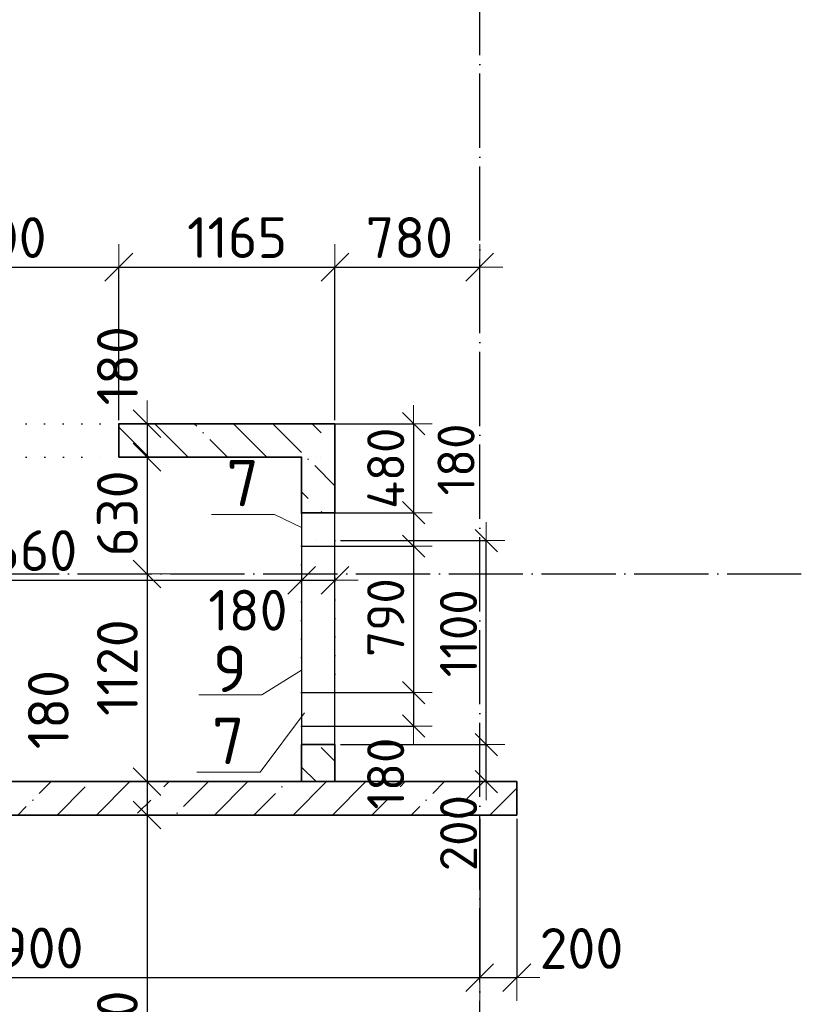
# Model space of a CAD drawing. Header units: millimetres. Extents: x -3495 to 112233, y -3287 to 47686.
# Tile 22 of 43: x 11420 to 15650, y 33299 to 38609. Entities that reach past the tile are written whole.
import ezdxf

# ---------------------------------------------------------------- set-up
doc = ezdxf.new("R2010")
doc.units = ezdxf.units.MM
doc.header["$PDMODE"] = 65
for name, pattern in [('______11', [500, 400, -50, 0, -50]), ('______5', [1100, 800, -100, 100, -100]), ('______9', [100, 0, -100])]:
    doc.linetypes.add(name, pattern=pattern)
for name, color, linetype, lineweight in [('Standard', 7, 'Continuous', 25), ('Макрос окна_ общее', 7, 'Continuous', 13), ('Ограждение_ 2D надпись', 7, 'Continuous', 13), ('Размерная линия_ общее', 7, 'Continuous', 13), ('Размерная линия_ общее_1', 7, 'Continuous', 13), ('Стена_ общее', 7, 'Continuous', 35)]:
    doc.layers.add(name, color=color, linetype=linetype, lineweight=lineweight)
doc.layers.add('Осевая линия_ общее', color=7, linetype='______5', lineweight=13, true_color=0xa0a0a0)
doc.styles.add('ISOCPEUR', font='isocpeur.ttf')
doc.dimstyles.new('DIMSTYLE_12', dxfattribs={"dimtxt": 220, "dimasz": 250, "dimexe": 0, "dimexo": 0, "dimgap": 110, "dimtad": 0, "dimdec": 0, "dimrnd": 5, "dimzin": 12, "dimdsep": 46, "dimtxsty": 'ISOCPEUR', "dimblk1": 'ALL_ML_STRICH', "dimblk2": 'ALL_ML_STRICH', "dimsah": 1, "dimcen": 0, "dimclrd": 7, "dimclre": 256, "dimclrt": 7, "dimadec": 0, "dimazin": 0, "dimtfac": 1, "dimtdec": 0, "dimtix": 1, "dimtmove": 2, "dimatfit": 3, "dimfxl": 0, "dimtvp": 1.2, "dimtzin": 0, "dimlwd": 0, "dimlwe": -3, "dimarcsym": 0})
doc.dimstyles.new('DIMSTYLE_3', dxfattribs={"dimtxt": 220, "dimasz": 250, "dimexe": 0, "dimexo": 0, "dimgap": 110, "dimtad": 2, "dimdec": 0, "dimrnd": 5, "dimzin": 12, "dimdsep": 46, "dimtxsty": 'ISOCPEUR', "dimblk1": 'ALL_ML_STRICH', "dimblk2": 'ALL_ML_STRICH', "dimsah": 1, "dimcen": 0, "dimclrd": 7, "dimclre": 256, "dimclrt": 7, "dimadec": 0, "dimazin": 0, "dimtfac": 1, "dimtdec": 0, "dimtix": 1, "dimtmove": 2, "dimatfit": 3, "dimfxl": 0, "dimtzin": 0, "dimlwd": 0, "dimlwe": -3, "dimarcsym": 0})
doc.dimstyles.new('DIMSTYLE_5', dxfattribs={"dimtxt": 200, "dimasz": 200, "dimexe": 0, "dimexo": 0, "dimgap": 100, "dimtad": 2, "dimdec": 0, "dimrnd": 5, "dimzin": 12, "dimdsep": 46, "dimtxsty": 'ISOCPEUR', "dimblk1": 'ALL_ML_STRICH', "dimblk2": 'ALL_ML_STRICH', "dimsah": 1, "dimcen": 0, "dimclrd": 7, "dimclre": 256, "dimclrt": 7, "dimadec": 0, "dimazin": 0, "dimtfac": 1, "dimtdec": 0, "dimtix": 1, "dimtmove": 2, "dimatfit": 3, "dimfxl": 0, "dimtvp": 1.2, "dimtzin": 0, "dimlwd": 0, "dimlwe": -3, "dimarcsym": 0})
doc.dimstyles.new('DIMSTYLE_7', dxfattribs={"dimtxt": 220, "dimasz": 250, "dimexe": 0, "dimexo": 0, "dimgap": 110, "dimtad": 2, "dimdec": 0, "dimrnd": 5, "dimzin": 12, "dimdsep": 46, "dimtxsty": 'ISOCPEUR', "dimblk1": 'ALL_ML_STRICH', "dimblk2": 'ALL_ML_STRICH', "dimsah": 1, "dimcen": 0, "dimclrd": 7, "dimclre": 256, "dimclrt": 7, "dimadec": 0, "dimazin": 0, "dimtfac": 1, "dimtdec": 0, "dimtix": 1, "dimtmove": 2, "dimatfit": 3, "dimfxl": 0, "dimtvp": 1.2, "dimtzin": 0, "dimlwd": 0, "dimlwe": -3, "dimarcsym": 0})
doc.dimstyles.new('DIMSTYLE_8', dxfattribs={"dimtxt": 220, "dimasz": 250, "dimexe": 0, "dimexo": 0, "dimgap": 110, "dimtad": 2, "dimdec": 0, "dimrnd": 5, "dimzin": 12, "dimdsep": 46, "dimtxsty": 'ISOCPEUR', "dimblk1": 'ALL_ML_STRICH', "dimblk2": 'ALL_ML_STRICH', "dimsah": 1, "dimcen": 0, "dimclrd": 7, "dimclre": 256, "dimclrt": 7, "dimadec": 0, "dimazin": 0, "dimtfac": 1, "dimtdec": 0, "dimtix": 1, "dimtmove": 2, "dimatfit": 3, "dimfxl": 0, "dimtvp": 1.2, "dimtzin": 0, "dimlwd": 0, "dimlwe": -3, "dimarcsym": 0})
doc.dimstyles.new('DIMSTYLE_9', dxfattribs={"dimtxt": 200, "dimasz": 200, "dimexe": 0, "dimexo": 0, "dimgap": 100, "dimtad": 2, "dimdec": 0, "dimrnd": 5, "dimzin": 12, "dimdsep": 46, "dimtxsty": 'ISOCPEUR', "dimblk1": 'ALL_ML_STRICH', "dimblk2": 'ALL_ML_STRICH', "dimsah": 1, "dimcen": 0, "dimclrd": 7, "dimclre": 256, "dimclrt": 7, "dimadec": 0, "dimazin": 0, "dimtfac": 1, "dimtdec": 0, "dimtix": 1, "dimtmove": 2, "dimatfit": 3, "dimfxl": 0, "dimtzin": 0, "dimlwd": 0, "dimlwe": -3, "dimarcsym": 0})
pattern_1 = [(135, (0, 0), (-212.132, -212.132), [400, -50, 0, -50]), (135, (-106.07, -106.07), (-212.132, -212.132), [800, -100, 100, -100])]

# ---------------------------------------------------------------- blocks, each defined once
blk = doc.blocks.new('ALL_ML_STRICH')
at = {"color": 0, "linetype": 'ByBlock', "lineweight": -2}
for p, q in [((0, -0.5), (0, 0.5)), ((-0.3, -0.3), (0.3, 0.3)), ((-1, 0), (0.5, 0))]:
    blk.add_line(p, q, dxfattribs=at)
blk = doc.blocks.new('*D58')
at = {"layer": 'DEFPOINTS', "color": 7, "linetype": 'Continuous', "lineweight": 13, "transparency": 33554687}
for p in [(12106.9, 36430), (12407.7, 36430), (12415.9, 36250)]:
    blk.add_point(p, dxfattribs=at)
at = {"layer": 'Размерная линия_ общее', "color": 253, "linetype": 'Continuous', "lineweight": -2, "true_color": 0xa0a0a0, "transparency": 33554687}
for p, q in [((12106.9, 36430), (12106.9, 36430)), ((12411.8, 36250), (12106.9, 36250))]:
    blk.add_line(p, q, dxfattribs=at)
at = {"layer": 'Размерная линия_ общее', "color": 7, "linetype": 'Continuous', "lineweight": -2, "transparency": 33554687}
blk.add_line((12106.9, 36430), (12106.9, 36250), dxfattribs=at)
at = {"layer": 'Размерная линия_ общее', "color": 7, "linetype": 'Continuous', "lineweight": 13, "transparency": 33554687, "xscale": 250, "yscale": 250, "zscale": 250}
for p, rotation in [((12106.9, 36430), 90), ((12106.9, 36250), 270)]:
    blk.add_blockref('ALL_ML_STRICH', p, dxfattribs=dict(at, rotation=rotation))
at = {"layer": 'Размерная линия_ общее', "color": 7, "linetype": 'Continuous', "lineweight": 13, "transparency": 33554687, "insert": (11947.2, 36742.9), "char_height": 220, "width": 660, "attachment_point": 5, "rotation": 90, "style": 'ISOCPEUR'}
blk.add_mtext('\\A1;{180}', dxfattribs=at)
blk = doc.blocks.new('*D59')
at = {"layer": 'DEFPOINTS', "color": 7, "linetype": 'Continuous', "lineweight": 13, "transparency": 33554687}
for p in [(12106.9, 36250), (12415.9, 36250), (12389.9, 35620)]:
    blk.add_point(p, dxfattribs=at)
at = {"layer": 'Размерная линия_ общее', "color": 253, "linetype": 'Continuous', "lineweight": -2, "true_color": 0xa0a0a0, "transparency": 33554687}
for p, q in [((12411.8, 36250), (12106.9, 36250)), ((12106.9, 35620), (12106.9, 35620))]:
    blk.add_line(p, q, dxfattribs=at)
at = {"layer": 'Размерная линия_ общее', "color": 7, "linetype": 'Continuous', "lineweight": -2, "transparency": 33554687}
blk.add_line((12106.9, 36250), (12106.9, 35620), dxfattribs=at)
at = {"layer": 'Размерная линия_ общее', "color": 7, "linetype": 'Continuous', "lineweight": 13, "transparency": 33554687, "xscale": 250, "yscale": 250, "zscale": 250}
for p, rotation in [((12106.9, 36250), 90), ((12106.9, 35620), 270)]:
    blk.add_blockref('ALL_ML_STRICH', p, dxfattribs=dict(at, rotation=rotation))
at = {"layer": 'Размерная линия_ общее', "color": 7, "linetype": 'Continuous', "lineweight": 13, "transparency": 33554687, "insert": (11946.9, 35946), "char_height": 220, "width": 660, "attachment_point": 5, "rotation": 90, "style": 'ISOCPEUR'}
blk.add_mtext('\\A1;{630}', dxfattribs=at)
blk = doc.blocks.new('*D60')
at = {"layer": 'DEFPOINTS', "color": 7, "linetype": 'Continuous', "lineweight": 13, "transparency": 33554687}
for p in [(12106.9, 35620), (12389.9, 35620), (12900, 34500)]:
    blk.add_point(p, dxfattribs=at)
at = {"layer": 'Размерная линия_ общее', "color": 253, "linetype": 'Continuous', "lineweight": -2, "true_color": 0xa0a0a0, "transparency": 33554687}
for p, q in [((12106.9, 35620), (12106.9, 35620)), ((12880, 34500), (12106.9, 34500))]:
    blk.add_line(p, q, dxfattribs=at)
at = {"layer": 'Размерная линия_ общее', "color": 7, "linetype": 'Continuous', "lineweight": -2, "transparency": 33554687}
blk.add_line((12106.9, 35620), (12106.9, 34500), dxfattribs=at)
at = {"layer": 'Размерная линия_ общее', "color": 7, "linetype": 'Continuous', "lineweight": 13, "transparency": 33554687, "xscale": 250, "yscale": 250, "zscale": 250}
for p, rotation in [((12106.9, 35620), 90), ((12106.9, 34500), 270)]:
    blk.add_blockref('ALL_ML_STRICH', p, dxfattribs=dict(at, rotation=rotation))
at = {"layer": 'Размерная линия_ общее', "color": 7, "linetype": 'Continuous', "lineweight": 13, "transparency": 33554687, "insert": (11946.9, 35115), "char_height": 220, "width": 880, "attachment_point": 5, "rotation": 90, "style": 'ISOCPEUR'}
blk.add_mtext('\\A1;{1120}', dxfattribs=at)
blk = doc.blocks.new('*D61')
at = {"layer": 'DEFPOINTS', "color": 7, "linetype": 'Continuous', "lineweight": 13, "transparency": 33554687}
for p in [(12106.9, 34500), (12900, 34500), (12900, 34320)]:
    blk.add_point(p, dxfattribs=at)
at = {"layer": 'Размерная линия_ общее', "color": 253, "linetype": 'Continuous', "lineweight": -2, "true_color": 0xa0a0a0, "transparency": 33554687}
for p, q in [((12880, 34500), (12106.9, 34500)), ((12880, 34320), (12106.9, 34320))]:
    blk.add_line(p, q, dxfattribs=at)
at = {"layer": 'Размерная линия_ общее', "color": 7, "linetype": 'Continuous', "lineweight": -2, "transparency": 33554687}
blk.add_line((12106.9, 34500), (12106.9, 34320), dxfattribs=at)
at = {"layer": 'Размерная линия_ общее', "color": 7, "linetype": 'Continuous', "lineweight": 13, "transparency": 33554687, "xscale": 250, "yscale": 250, "zscale": 250}
for p, rotation in [((12106.9, 34500), 90), ((12106.9, 34320), 270)]:
    blk.add_blockref('ALL_ML_STRICH', p, dxfattribs=dict(at, rotation=rotation))
at = {"layer": 'Размерная линия_ общее', "color": 7, "linetype": 'Continuous', "lineweight": 13, "transparency": 33554687, "insert": (11574.8, 34888.4), "char_height": 220, "width": 660, "attachment_point": 5, "rotation": 90, "style": 'ISOCPEUR'}
blk.add_mtext('\\A1;{180}', dxfattribs=at)
blk = doc.blocks.new('*D62')
at = {"layer": 'DEFPOINTS', "color": 7, "linetype": 'Continuous', "lineweight": 13, "transparency": 33554687}
for p in [(12106.9, 34320), (12900, 34320), (12557.8, 31790)]:
    blk.add_point(p, dxfattribs=at)
at = {"layer": 'Размерная линия_ общее', "color": 253, "linetype": 'Continuous', "lineweight": -2, "true_color": 0xa0a0a0, "transparency": 33554687}
for p, q in [((12880, 34320), (12106.9, 34320)), ((12537.8, 31790), (12106.9, 31790))]:
    blk.add_line(p, q, dxfattribs=at)
at = {"layer": 'Размерная линия_ общее', "color": 7, "linetype": 'Continuous', "lineweight": -2, "transparency": 33554687}
blk.add_line((12106.9, 34320), (12106.9, 31790), dxfattribs=at)
at = {"layer": 'Размерная линия_ общее', "color": 7, "linetype": 'Continuous', "lineweight": 13, "transparency": 33554687, "xscale": 250, "yscale": 250, "zscale": 250}
for p, rotation in [((12106.9, 34320), 90), ((12106.9, 31790), 270)]:
    blk.add_blockref('ALL_ML_STRICH', p, dxfattribs=dict(at, rotation=rotation))
at = {"layer": 'Размерная линия_ общее', "color": 7, "linetype": 'Continuous', "lineweight": 13, "transparency": 33554687, "insert": (11946.9, 33066), "char_height": 220, "width": 880, "attachment_point": 5, "rotation": 90, "style": 'ISOCPEUR'}
blk.add_mtext('\\A1;{2530}', dxfattribs=at)
blk = doc.blocks.new('*D68')
at = {"layer": 'DEFPOINTS', "color": 7, "linetype": 'Continuous', "lineweight": 13, "transparency": 33554687}
for p in [(9000, 34320), (13900, 34320), (9000, 33443)]:
    blk.add_point(p, dxfattribs=at)
at = {"layer": 'Размерная линия_ общее', "color": 253, "linetype": 'Continuous', "lineweight": -2, "true_color": 0xa0a0a0, "transparency": 33554687}
for p, q in [((9000, 34300), (9000, 33443)), ((13900, 34300), (13900, 33443))]:
    blk.add_line(p, q, dxfattribs=at)
at = {"layer": 'Размерная линия_ общее', "color": 7, "linetype": 'Continuous', "lineweight": -2, "transparency": 33554687}
blk.add_line((9000, 33443), (13900, 33443), dxfattribs=at)
at = {"layer": 'Размерная линия_ общее', "color": 7, "linetype": 'Continuous', "lineweight": 13, "transparency": 33554687, "xscale": 250, "yscale": 250, "zscale": 250, "rotation": 180}
blk.add_blockref('ALL_ML_STRICH', (9000, 33443), dxfattribs=at)
at = {"layer": 'Размерная линия_ общее', "color": 7, "linetype": 'Continuous', "lineweight": 13, "transparency": 33554687, "xscale": 250, "yscale": 250, "zscale": 250}
blk.add_blockref('ALL_ML_STRICH', (13900, 33443), dxfattribs=at)
at = {"layer": 'Размерная линия_ общее', "color": 7, "linetype": 'Continuous', "lineweight": 13, "transparency": 33554687, "insert": (11450, 33603), "char_height": 220, "width": 880, "attachment_point": 5, "style": 'ISOCPEUR'}
blk.add_mtext('\\A1;{4900}', dxfattribs=at)
blk = doc.blocks.new('*D69')
at = {"layer": 'DEFPOINTS', "color": 7, "linetype": 'Continuous', "lineweight": 13, "transparency": 33554687}
for p in [(13900, 34320), (14100, 34320), (13900, 33443)]:
    blk.add_point(p, dxfattribs=at)
at = {"layer": 'Размерная линия_ общее', "color": 253, "linetype": 'Continuous', "lineweight": -2, "true_color": 0xa0a0a0, "transparency": 33554687}
for p, q in [((13900, 34300), (13900, 33443)), ((14100, 34300), (14100, 33443))]:
    blk.add_line(p, q, dxfattribs=at)
at = {"layer": 'Размерная линия_ общее', "color": 7, "linetype": 'Continuous', "lineweight": -2, "transparency": 33554687}
blk.add_line((13900, 33443), (14100, 33443), dxfattribs=at)
at = {"layer": 'Размерная линия_ общее', "color": 7, "linetype": 'Continuous', "lineweight": 13, "transparency": 33554687, "xscale": 250, "yscale": 250, "zscale": 250, "rotation": 180}
blk.add_blockref('ALL_ML_STRICH', (13900, 33443), dxfattribs=at)
at = {"layer": 'Размерная линия_ общее', "color": 7, "linetype": 'Continuous', "lineweight": 13, "transparency": 33554687, "xscale": 250, "yscale": 250, "zscale": 250}
blk.add_blockref('ALL_ML_STRICH', (14100, 33443), dxfattribs=at)
at = {"layer": 'Размерная линия_ общее', "color": 7, "linetype": 'Continuous', "lineweight": 13, "transparency": 33554687, "insert": (14448.7, 33600.5), "char_height": 220, "width": 660, "attachment_point": 5, "style": 'ISOCPEUR'}
blk.add_mtext('\\A1;{200}', dxfattribs=at)
blk = doc.blocks.new('*D86')
at = {"layer": 'DEFPOINTS', "color": 7, "linetype": 'Continuous', "lineweight": 13, "transparency": 33554687}
for p in [(10555, 37274), (10555, 36430), (11955, 36430)]:
    blk.add_point(p, dxfattribs=at)
at = {"layer": 'Размерная линия_ общее', "color": 253, "linetype": 'Continuous', "lineweight": -2, "true_color": 0xa0a0a0, "transparency": 33554687}
for p, q in [((10555, 36450), (10555, 37274)), ((11955, 36450), (11955, 37274))]:
    blk.add_line(p, q, dxfattribs=at)
at = {"layer": 'Размерная линия_ общее', "color": 7, "linetype": 'Continuous', "lineweight": -2, "transparency": 33554687}
blk.add_line((10555, 37274), (11955, 37274), dxfattribs=at)
at = {"layer": 'Размерная линия_ общее', "color": 7, "linetype": 'Continuous', "lineweight": 13, "transparency": 33554687, "xscale": 250, "yscale": 250, "zscale": 250, "rotation": 180}
blk.add_blockref('ALL_ML_STRICH', (10555, 37274), dxfattribs=at)
at = {"layer": 'Размерная линия_ общее', "color": 7, "linetype": 'Continuous', "lineweight": 13, "transparency": 33554687, "xscale": 250, "yscale": 250, "zscale": 250}
blk.add_blockref('ALL_ML_STRICH', (11955, 37274), dxfattribs=at)
at = {"layer": 'Размерная линия_ общее', "color": 7, "linetype": 'Continuous', "lineweight": 13, "transparency": 33554687, "insert": (11277, 37434), "char_height": 220, "width": 880, "attachment_point": 5, "style": 'ISOCPEUR'}
blk.add_mtext('\\A1;{1400}', dxfattribs=at)
blk = doc.blocks.new('*D87')
at = {"layer": 'DEFPOINTS', "color": 7, "linetype": 'Continuous', "lineweight": 13, "transparency": 33554687}
for p in [(11955, 37274), (11955, 36430), (13120, 36430)]:
    blk.add_point(p, dxfattribs=at)
at = {"layer": 'Размерная линия_ общее', "color": 253, "linetype": 'Continuous', "lineweight": -2, "true_color": 0xa0a0a0, "transparency": 33554687}
for p, q in [((11955, 36450), (11955, 37274)), ((13120, 36450), (13120, 37274))]:
    blk.add_line(p, q, dxfattribs=at)
at = {"layer": 'Размерная линия_ общее', "color": 7, "linetype": 'Continuous', "lineweight": -2, "transparency": 33554687}
blk.add_line((11955, 37274), (13120, 37274), dxfattribs=at)
at = {"layer": 'Размерная линия_ общее', "color": 7, "linetype": 'Continuous', "lineweight": 13, "transparency": 33554687, "xscale": 250, "yscale": 250, "zscale": 250, "rotation": 180}
blk.add_blockref('ALL_ML_STRICH', (11955, 37274), dxfattribs=at)
at = {"layer": 'Размерная линия_ общее', "color": 7, "linetype": 'Continuous', "lineweight": 13, "transparency": 33554687, "xscale": 250, "yscale": 250, "zscale": 250}
blk.add_blockref('ALL_ML_STRICH', (13120, 37274), dxfattribs=at)
at = {"layer": 'Размерная линия_ общее', "color": 7, "linetype": 'Continuous', "lineweight": 13, "transparency": 33554687, "insert": (12592.5, 37434), "char_height": 220, "width": 880, "attachment_point": 5, "style": 'ISOCPEUR'}
blk.add_mtext('\\A1;{1165}', dxfattribs=at)
blk = doc.blocks.new('*D88')
at = {"layer": 'DEFPOINTS', "color": 7, "linetype": 'Continuous', "lineweight": 13, "transparency": 33554687}
for p in [(13120, 37274), (13900, 37047.4), (13120, 36430)]:
    blk.add_point(p, dxfattribs=at)
at = {"layer": 'Размерная линия_ общее', "color": 253, "linetype": 'Continuous', "lineweight": -2, "true_color": 0xa0a0a0, "transparency": 33554687}
for p, q in [((13120, 36450), (13120, 37274)), ((13900, 37067.4), (13900, 37274))]:
    blk.add_line(p, q, dxfattribs=at)
at = {"layer": 'Размерная линия_ общее', "color": 7, "linetype": 'Continuous', "lineweight": -2, "transparency": 33554687}
blk.add_line((13120, 37274), (13900, 37274), dxfattribs=at)
at = {"layer": 'Размерная линия_ общее', "color": 7, "linetype": 'Continuous', "lineweight": 13, "transparency": 33554687, "xscale": 250, "yscale": 250, "zscale": 250, "rotation": 180}
blk.add_blockref('ALL_ML_STRICH', (13120, 37274), dxfattribs=at)
at = {"layer": 'Размерная линия_ общее', "color": 7, "linetype": 'Continuous', "lineweight": 13, "transparency": 33554687, "xscale": 250, "yscale": 250, "zscale": 250}
blk.add_blockref('ALL_ML_STRICH', (13900, 37274), dxfattribs=at)
at = {"layer": 'Размерная линия_ общее', "color": 7, "linetype": 'Continuous', "lineweight": 13, "transparency": 33554687, "insert": (13521, 37434), "char_height": 220, "width": 660, "attachment_point": 5, "style": 'ISOCPEUR'}
blk.add_mtext('\\A1;{780}', dxfattribs=at)
blk = doc.blocks.new('СЛОЖНЫЙ_ОБЪЕКТ_1')
at = {"layer": 'Осевая линия_ общее', "color": 253, "linetype": '______11', "lineweight": -3, "true_color": 0xa0a0a0, "transparency": 33554687}
for p, q in [((13900, -2590), (13900, 47490)), ((-2770, 35620), (15650, 35620))]:
    blk.add_line(p, q, dxfattribs=at)
blk = doc.blocks.new('*D162')
at = {"layer": 'DEFPOINTS', "color": 7, "linetype": 'Continuous', "lineweight": 13, "transparency": 33554687}
for p in [(12905.7, 36430), (13543.7, 36430), (12905.7, 35950)]:
    blk.add_point(p, dxfattribs=at)
at = {"layer": 'Размерная линия_ общее_1', "color": 253, "linetype": 'Continuous', "lineweight": -2, "true_color": 0xa0a0a0, "transparency": 33554687}
for p, q in [((12935.7, 36430), (13543.7, 36430)), ((12935.7, 35950), (13543.7, 35950))]:
    blk.add_line(p, q, dxfattribs=at)
at = {"layer": 'Размерная линия_ общее_1', "color": 7, "linetype": 'Continuous', "lineweight": -2, "transparency": 33554687}
blk.add_line((13543.7, 36430), (13543.7, 35950), dxfattribs=at)
at = {"layer": 'Размерная линия_ общее_1', "color": 7, "linetype": 'Continuous', "lineweight": 13, "transparency": 33554687, "xscale": 200, "yscale": 200, "zscale": 200}
for p, rotation in [((13543.7, 36430), 90), ((13543.7, 35950), 270)]:
    blk.add_blockref('ALL_ML_STRICH', p, dxfattribs=dict(at, rotation=rotation))
at = {"layer": 'Размерная линия_ общее_1', "color": 7, "linetype": 'Continuous', "lineweight": 13, "transparency": 33554687, "insert": (13393.7, 36190), "char_height": 200, "width": 600, "attachment_point": 5, "rotation": 90, "style": 'ISOCPEUR'}
blk.add_mtext('\\A1;{480}', dxfattribs=at)
blk = doc.blocks.new('*D163')
at = {"layer": 'DEFPOINTS', "color": 7, "linetype": 'Continuous', "lineweight": 13, "transparency": 33554687}
for p in [(12905.7, 35950), (13543.7, 35950), (12905.7, 35770)]:
    blk.add_point(p, dxfattribs=at)
at = {"layer": 'Размерная линия_ общее_1', "color": 253, "linetype": 'Continuous', "lineweight": -2, "true_color": 0xa0a0a0, "transparency": 33554687}
for p, q in [((12935.7, 35950), (13543.7, 35950)), ((12935.7, 35770), (13543.7, 35770))]:
    blk.add_line(p, q, dxfattribs=at)
at = {"layer": 'Размерная линия_ общее_1', "color": 7, "linetype": 'Continuous', "lineweight": -2, "transparency": 33554687}
blk.add_line((13543.7, 35950), (13543.7, 35770), dxfattribs=at)
at = {"layer": 'Размерная линия_ общее_1', "color": 7, "linetype": 'Continuous', "lineweight": 13, "transparency": 33554687, "xscale": 200, "yscale": 200, "zscale": 200}
for p, rotation in [((13543.7, 35950), 90), ((13543.7, 35770), 270)]:
    blk.add_blockref('ALL_ML_STRICH', p, dxfattribs=dict(at, rotation=rotation))
at = {"layer": 'Размерная линия_ общее_1', "color": 7, "linetype": 'Continuous', "lineweight": 13, "transparency": 33554687, "insert": (13772.9, 36237.2), "char_height": 200, "width": 600, "attachment_point": 5, "rotation": 90, "style": 'ISOCPEUR'}
blk.add_mtext('\\A1;{180}', dxfattribs=at)
blk = doc.blocks.new('*D164')
at = {"layer": 'DEFPOINTS', "color": 7, "linetype": 'Continuous', "lineweight": 13, "transparency": 33554687}
for p in [(12905.7, 35770), (13543.7, 35770), (12905.7, 34980)]:
    blk.add_point(p, dxfattribs=at)
at = {"layer": 'Размерная линия_ общее_1', "color": 253, "linetype": 'Continuous', "lineweight": -2, "true_color": 0xa0a0a0, "transparency": 33554687}
for p, q in [((12935.7, 35770), (13543.7, 35770)), ((12935.7, 34980), (13543.7, 34980))]:
    blk.add_line(p, q, dxfattribs=at)
at = {"layer": 'Размерная линия_ общее_1', "color": 7, "linetype": 'Continuous', "lineweight": -2, "transparency": 33554687}
blk.add_line((13543.7, 35770), (13543.7, 34980), dxfattribs=at)
at = {"layer": 'Размерная линия_ общее_1', "color": 7, "linetype": 'Continuous', "lineweight": 13, "transparency": 33554687, "xscale": 200, "yscale": 200, "zscale": 200}
for p, rotation in [((13543.7, 35770), 90), ((13543.7, 34980), 270)]:
    blk.add_blockref('ALL_ML_STRICH', p, dxfattribs=dict(at, rotation=rotation))
at = {"layer": 'Размерная линия_ общее_1', "color": 7, "linetype": 'Continuous', "lineweight": 13, "transparency": 33554687, "insert": (13393.7, 35385), "char_height": 200, "width": 600, "attachment_point": 5, "rotation": 90, "style": 'ISOCPEUR'}
blk.add_mtext('\\A1;{790}', dxfattribs=at)
blk = doc.blocks.new('*D165')
at = {"layer": 'DEFPOINTS', "color": 7, "linetype": 'Continuous', "lineweight": 13, "transparency": 33554687}
for p in [(12905.7, 34980), (13543.7, 34980), (12905.7, 34800)]:
    blk.add_point(p, dxfattribs=at)
at = {"layer": 'Размерная линия_ общее_1', "color": 253, "linetype": 'Continuous', "lineweight": -2, "true_color": 0xa0a0a0, "transparency": 33554687}
for p, q in [((12935.7, 34980), (13543.7, 34980)), ((12935.7, 34800), (13543.7, 34800))]:
    blk.add_line(p, q, dxfattribs=at)
at = {"layer": 'Размерная линия_ общее_1', "color": 7, "linetype": 'Continuous', "lineweight": -2, "transparency": 33554687}
blk.add_line((13543.7, 34980), (13543.7, 34800), dxfattribs=at)
at = {"layer": 'Размерная линия_ общее_1', "color": 7, "linetype": 'Continuous', "lineweight": 13, "transparency": 33554687, "xscale": 200, "yscale": 200, "zscale": 200}
for p, rotation in [((13543.7, 34980), 90), ((13543.7, 34800), 270)]:
    blk.add_blockref('ALL_ML_STRICH', p, dxfattribs=dict(at, rotation=rotation))
at = {"layer": 'Размерная линия_ общее_1', "color": 7, "linetype": 'Continuous', "lineweight": 13, "transparency": 33554687, "insert": (13393.5, 34543.5), "char_height": 200, "width": 600, "attachment_point": 5, "rotation": 90, "style": 'ISOCPEUR'}
blk.add_mtext('\\A1;{180}', dxfattribs=at)
blk = doc.blocks.new('*D373')
at = {"layer": 'DEFPOINTS', "color": 7, "linetype": 'Continuous', "lineweight": 13, "transparency": 33554687}
for p in [(10280, 35620), (10280, 35585.9), (12940, 35620)]:
    blk.add_point(p, dxfattribs=at)
at = {"layer": 'Размерная линия_ общее', "color": 253, "linetype": 'Continuous', "lineweight": -2, "true_color": 0xa0a0a0, "transparency": 33554687}
for p, q in [((10280, 35600), (10280, 35585.9)), ((12940, 35600), (12940, 35585.9))]:
    blk.add_line(p, q, dxfattribs=at)
at = {"layer": 'Размерная линия_ общее', "color": 7, "linetype": 'Continuous', "lineweight": -2, "transparency": 33554687}
blk.add_line((10280, 35585.9), (12940, 35585.9), dxfattribs=at)
at = {"layer": 'Размерная линия_ общее', "color": 7, "linetype": 'Continuous', "lineweight": 13, "transparency": 33554687, "xscale": 250, "yscale": 250, "zscale": 250, "rotation": 180}
blk.add_blockref('ALL_ML_STRICH', (10280, 35585.9), dxfattribs=at)
at = {"layer": 'Размерная линия_ общее', "color": 7, "linetype": 'Continuous', "lineweight": 13, "transparency": 33554687, "xscale": 250, "yscale": 250, "zscale": 250}
blk.add_blockref('ALL_ML_STRICH', (12940, 35585.9), dxfattribs=at)
at = {"layer": 'Размерная линия_ общее', "color": 7, "linetype": 'Continuous', "lineweight": 13, "transparency": 33554687, "insert": (11421, 35745.9), "char_height": 220, "width": 880, "attachment_point": 5, "style": 'ISOCPEUR'}
blk.add_mtext('\\A1;{2660}', dxfattribs=at)
blk = doc.blocks.new('*D374')
at = {"layer": 'DEFPOINTS', "color": 7, "linetype": 'Continuous', "lineweight": 13, "transparency": 33554687}
for p in [(12940, 35620), (12940, 35585.9), (13120, 35620)]:
    blk.add_point(p, dxfattribs=at)
at = {"layer": 'Размерная линия_ общее', "color": 253, "linetype": 'Continuous', "lineweight": -2, "true_color": 0xa0a0a0, "transparency": 33554687}
for p, q in [((12940, 35600), (12940, 35585.9)), ((13120, 35600), (13120, 35585.9))]:
    blk.add_line(p, q, dxfattribs=at)
at = {"layer": 'Размерная линия_ общее', "color": 7, "linetype": 'Continuous', "lineweight": -2, "transparency": 33554687}
blk.add_line((12940, 35585.9), (13120, 35585.9), dxfattribs=at)
at = {"layer": 'Размерная линия_ общее', "color": 7, "linetype": 'Continuous', "lineweight": 13, "transparency": 33554687, "xscale": 250, "yscale": 250, "zscale": 250, "rotation": 180}
blk.add_blockref('ALL_ML_STRICH', (12940, 35585.9), dxfattribs=at)
at = {"layer": 'Размерная линия_ общее', "color": 7, "linetype": 'Continuous', "lineweight": 13, "transparency": 33554687, "xscale": 250, "yscale": 250, "zscale": 250}
blk.add_blockref('ALL_ML_STRICH', (13120, 35585.9), dxfattribs=at)
at = {"layer": 'Размерная линия_ общее', "color": 7, "linetype": 'Continuous', "lineweight": 13, "transparency": 33554687, "insert": (12650.8, 35424.2), "char_height": 220, "width": 660, "attachment_point": 5, "style": 'ISOCPEUR'}
blk.add_mtext('\\A1;{180}', dxfattribs=at)
blk = doc.blocks.new('*D400')
at = {"layer": 'DEFPOINTS', "color": 7, "linetype": 'Continuous', "lineweight": 13, "transparency": 33554687}
for p in [(13120, 34700), (13935.9, 34500), (13964.3, 34500)]:
    blk.add_point(p, dxfattribs=at)
at = {"layer": 'Размерная линия_ общее_1', "color": 253, "linetype": 'Continuous', "lineweight": -2, "true_color": 0xa0a0a0, "transparency": 33554687}
for p, q in [((13150, 34700), (13935.9, 34700)), ((13935.9, 34500), (13935.9, 34500))]:
    blk.add_line(p, q, dxfattribs=at)
at = {"layer": 'Размерная линия_ общее_1', "color": 7, "linetype": 'Continuous', "lineweight": -2, "transparency": 33554687}
blk.add_line((13935.9, 34500), (13935.9, 34700), dxfattribs=at)
at = {"layer": 'Размерная линия_ общее_1', "color": 7, "linetype": 'Continuous', "lineweight": 13, "transparency": 33554687, "xscale": 200, "yscale": 200, "zscale": 200}
for p, rotation in [((13935.9, 34700), 90), ((13935.9, 34500), 270)]:
    blk.add_blockref('ALL_ML_STRICH', p, dxfattribs=dict(at, rotation=rotation))
at = {"layer": 'Размерная линия_ общее_1', "color": 7, "linetype": 'Continuous', "lineweight": 13, "transparency": 33554687, "insert": (13786.5, 34222.3), "char_height": 200, "width": 600, "attachment_point": 5, "rotation": 90, "style": 'ISOCPEUR'}
blk.add_mtext('\\A1;{200}', dxfattribs=at)
blk = doc.blocks.new('*D401')
at = {"layer": 'DEFPOINTS', "color": 7, "linetype": 'Continuous', "lineweight": 13, "transparency": 33554687}
for p in [(13120, 35800), (13120, 34700), (13935.9, 34700)]:
    blk.add_point(p, dxfattribs=at)
at = {"layer": 'Размерная линия_ общее_1', "color": 253, "linetype": 'Continuous', "lineweight": -2, "true_color": 0xa0a0a0, "transparency": 33554687}
for p, q in [((13150, 35800), (13935.9, 35800)), ((13150, 34700), (13935.9, 34700))]:
    blk.add_line(p, q, dxfattribs=at)
at = {"layer": 'Размерная линия_ общее_1', "color": 7, "linetype": 'Continuous', "lineweight": -2, "transparency": 33554687}
blk.add_line((13935.9, 34700), (13935.9, 35800), dxfattribs=at)
at = {"layer": 'Размерная линия_ общее_1', "color": 7, "linetype": 'Continuous', "lineweight": 13, "transparency": 33554687, "xscale": 200, "yscale": 200, "zscale": 200}
for p, rotation in [((13935.9, 35800), 90), ((13935.9, 34700), 270)]:
    blk.add_blockref('ALL_ML_STRICH', p, dxfattribs=dict(at, rotation=rotation))
at = {"layer": 'Размерная линия_ общее_1', "color": 7, "linetype": 'Continuous', "lineweight": 13, "transparency": 33554687, "insert": (13785.9, 35300), "char_height": 200, "width": 800, "attachment_point": 5, "rotation": 90, "style": 'ISOCPEUR'}
blk.add_mtext('\\A1;{1100}', dxfattribs=at)

msp = doc.modelspace()

# ---------------------------------------------------------------- hatches: boundary and pattern name
at = {"layer": 'Стена_ общее', "linetype": 'Continuous', "lineweight": 18, "transparency": 33554687}
h = msp.add_hatch(dxfattribs=at)
h.set_pattern_fill('__________540', scale=100, style=0, pattern_type=2)
h.set_pattern_definition(pattern_1)
h.paths.add_polyline_path([(11955, 36250), (13120, 36250), (13120, 36430), (11955, 36430)], flags=0)
h = msp.add_hatch(dxfattribs=at)
h.set_pattern_fill('__________540', scale=100, style=0, pattern_type=2)
h.set_pattern_definition(pattern_1)
h.paths.add_polyline_path([(12940, 36250), (12940, 35950), (13120, 35950), (13120, 36250)], flags=0)
h = msp.add_hatch(dxfattribs=at)
h.set_pattern_fill('__________540', scale=100, style=0, pattern_type=2)
h.set_pattern_definition(pattern_1)
h.paths.add_polyline_path([(13120, 34500), (13120, 34700), (12940, 34700), (12940, 34500)], flags=0)
h = msp.add_hatch(dxfattribs=at)
h.set_pattern_fill('__________539', scale=100, style=0, pattern_type=2)
h.set_pattern_definition([(45, (0, 0), (-212.132, 212.132), [400, -50, 0, -50]), (45, (-106.07, 106.07), (-212.132, 212.132), [800, -100, 100, -100])])
h.paths.add_polyline_path([(14100, 34500), (9910, 34500), (9910, 34320), (14100, 34320)], flags=0)

# ---------------------------------------------------------------- linework, layer by layer
at = {"layer": 'Макрос окна_ общее', "color": 7, "linetype": 'Continuous', "lineweight": -3, "transparency": 33554687}
for p, q in [((12940, 35950), (12940, 35770)), ((13120, 35800), (13120, 35950)), ((12940, 35800), (12940, 34700)), ((13120, 35770), (13120, 35800)), ((13120, 34980), (13120, 35800)), ((12940, 34980), (12940, 34800)), ((13120, 34800), (13120, 34980)), ((13120, 34700), (13120, 34980))]:
    msp.add_line(p, q, dxfattribs=at)
at = {"layer": 'Ограждение_ 2D надпись', "color": 7, "linetype": 'Continuous', "lineweight": 13, "transparency": 33554687}
for points in [[(12940, 35871.1), (12794, 35940.7), (12454, 35940.7)], [(12940, 35101.9), (12725.2, 34968.6), (12385.2, 34968.6)], [(12956.4, 34870.7), (12716, 34550.2), (12376, 34550.2)]]:
    msp.add_lwpolyline(points, dxfattribs=at)
at = {"layer": 'Стена_ общее', "color": 7, "linetype": '______9', "lineweight": -3, "transparency": 33554687}
for p, q in [((11955, 36430), (10555, 36430)), ((11955, 36430), (10555, 36430)), ((10555, 36250), (11955, 36250)), ((10555, 36250), (11955, 36250)), ((12940, 36250), (13120, 36250)), ((13120, 36250), (12940, 36250)), ((12940, 35950), (12940, 35800)), ((12940, 35950), (12940, 35800)), ((13120, 35800), (13120, 35950)), ((13120, 35800), (13120, 35950)), ((13120, 35800), (12940, 35800)), ((12940, 35800), (12940, 35770)), ((12940, 35800), (12940, 35770)), ((12940, 35800), (12940, 35770)), ((13120, 35770), (13120, 35800)), ((13120, 35770), (13120, 35800)), ((13120, 35770), (13120, 35800)), ((12940, 35770), (12940, 34980)), ((12940, 35770), (13120, 35770)), ((12940, 35770), (12940, 34980)), ((13120, 34980), (13120, 35770)), ((13120, 34980), (13120, 35770)), ((12940, 34980), (12940, 34800)), ((13120, 34980), (12940, 34980)), ((12940, 34980), (12940, 34800)), ((12940, 34980), (12940, 34800)), ((13120, 34800), (13120, 34980)), ((13120, 34800), (13120, 34980)), ((13120, 34800), (13120, 34980)), ((12940, 34800), (12940, 34700)), ((12940, 34800), (13120, 34800)), ((12940, 34800), (12940, 34700)), ((13120, 34700), (13120, 34800)), ((13120, 34700), (13120, 34800))]:
    msp.add_line(p, q, dxfattribs=at)
at = {"layer": 'Стена_ общее', "color": 7, "linetype": 'Continuous', "lineweight": 35, "transparency": 33554687}
for p, q in [((11955, 36250), (11955, 36430)), ((13120, 36430), (11955, 36430)), ((13120, 36250), (13120, 36430)), ((11955, 36250), (12940, 36250)), ((12940, 36250), (12940, 35950)), ((13120, 35950), (13120, 36250)), ((13120, 35950), (12940, 35950)), ((12940, 34700), (13120, 34700)), ((12940, 34700), (12940, 34500)), ((13120, 34500), (13120, 34700)), ((12940, 34500), (10280, 34500)), ((13120, 34500), (12940, 34500)), ((12940, 34500), (13120, 34500)), ((14100, 34500), (13120, 34500)), ((14100, 34320), (14100, 34500)), ((9910, 34320), (14100, 34320))]:
    msp.add_line(p, q, dxfattribs=at)

# ---------------------------------------------------------------- block references
at = {"layer": 'Осевая линия_ общее', "color": 253, "linetype": '______11', "lineweight": -3, "true_color": 0xa0a0a0, "transparency": 33554687}
msp.add_blockref('СЛОЖНЫЙ_ОБЪЕКТ_1', (0, 0), dxfattribs=at)

# ---------------------------------------------------------------- texts
at = {"layer": 'Standard', "color": 7, "linetype": 'Continuous', "lineweight": 13, "transparency": 33554687, "char_height": 250, "width": 272.222, "attachment_point": 5, "style": 'ISOCPEUR'}
for s, insert in [('\\A1;{\\fISOCPEUR|i0|b0;\\H250.000000;\\W1.000000;\\C7;7}\\P', (12622.6, 36110.3)), ('\\A1;{\\fISOCPEUR|i0|b0;\\H250.000000;\\W1.000000;\\C7;9}\\P', (12553.8, 35108.2)), ('\\A1;{\\fISOCPEUR|i0|b0;\\H250.000000;\\W1.000000;\\C7;7}\\P', (12544.6, 34719.8))]:
    msp.add_mtext(s, dxfattribs=dict(at, insert=insert))

# ---------------------------------------------------------------- dimensions: what is measured, and where the dimension line sits
at = {"layer": 'Размерная линия_ общее', "color": 7, "linetype": 'Continuous', "lineweight": 13, "transparency": 33554687}
for base, p1, p2, dimstyle, picture, middle in [((11955, 37274), (10555, 36450), (11955, 36450), 'DIMSTYLE_3', '*D86', (11277, 37434)), ((13120, 37274), (11955, 36450), (13120, 36450), 'DIMSTYLE_3', '*D87', (12592.5, 37434)), ((13900, 37274), (13120, 36450), (13900, 37067.4), 'DIMSTYLE_3', '*D88', (13521, 37434)), ((12940, 35585.9), (10280, 35600), (12940, 35600), 'DIMSTYLE_3', '*D373', (11421, 35745.9)), ((13120, 35585.9), (12940, 35600), (13120, 35600), 'DIMSTYLE_12', '*D374', (12650.8, 35424.2)), ((13900, 33443), (9000, 34300), (13900, 34300), 'DIMSTYLE_3', '*D68', (11450, 33603)), ((14100, 33443), (13900, 34300), (14100, 34300), 'DIMSTYLE_8', '*D69', (14448.7, 33600.5))]:
    dim = msp.add_linear_dim(base=base, p1=p1, p2=p2, dimstyle=dimstyle, override={"dimpost": '<>', "dimclrd": 7, "dimclre": 253, "dimclrt": 7, "dimlwd": 0, "dimlwe": 65533}, dxfattribs=at)
    dim.commit()
    dim.dimension.update_dxf_attribs({"geometry": picture, "text_midpoint": middle, "dimtype": 160})
for base, p1, p2, dimstyle, picture, middle in [((12106.9, 36250), (12106.9, 36430), (12411.8, 36250), 'DIMSTYLE_7', '*D58', (11947.2, 36742.9)), ((12106.9, 35620), (12411.8, 36250), (12106.9, 35620), 'DIMSTYLE_8', '*D59', (11946.9, 35946)), ((12106.9, 34500), (12106.9, 35620), (12880, 34500), 'DIMSTYLE_3', '*D60', (11946.9, 35115)), ((12106.9, 34320), (12880, 34500), (12880, 34320), 'DIMSTYLE_8', '*D61', (11574.8, 34888.4)), ((12106.9, 31790), (12880, 34320), (12537.8, 31790), 'DIMSTYLE_3', '*D62', (11946.9, 33066))]:
    dim = msp.add_linear_dim(base=base, p1=p1, p2=p2, angle=270, dimstyle=dimstyle, override={"dimpost": '<>', "dimclrd": 7, "dimclre": 253, "dimclrt": 7, "dimlwd": 0, "dimlwe": 65533}, dxfattribs=at)
    dim.commit()
    dim.dimension.update_dxf_attribs({"geometry": picture, "text_midpoint": middle, "dimtype": 160})
at = {"layer": 'Размерная линия_ общее_1', "color": 7, "linetype": 'Continuous', "lineweight": 13, "transparency": 33554687}
for base, p1, p2, angle, dimstyle, picture, middle in [((13543.7, 35770), (12935.7, 35950), (12935.7, 35770), 270, 'DIMSTYLE_5', '*D163', (13772.9, 36237.2)), ((13543.7, 35950), (12935.7, 36430), (12935.7, 35950), 270, 'DIMSTYLE_5', '*D162', (13393.7, 36190)), ((13935.9, 35800), (13150, 34700), (13150, 35800), 90, 'DIMSTYLE_9', '*D401', (13785.9, 35300)), ((13543.7, 34980), (12935.7, 35770), (12935.7, 34980), 270, 'DIMSTYLE_9', '*D164', (13393.7, 35385)), ((13543.7, 34800), (12935.7, 34980), (12935.7, 34800), 270, 'DIMSTYLE_5', '*D165', (13393.5, 34543.5)), ((13935.9, 34700), (13935.9, 34500), (13150, 34700), 90, 'DIMSTYLE_5', '*D400', (13786.5, 34222.3))]:
    dim = msp.add_linear_dim(base=base, p1=p1, p2=p2, angle=angle, dimstyle=dimstyle, override={"dimpost": '<>', "dimclrd": 7, "dimclre": 253, "dimclrt": 7, "dimlwd": 0, "dimlwe": 65533}, dxfattribs=at)
    dim.commit()
    dim.dimension.update_dxf_attribs({"geometry": picture, "text_midpoint": middle, "dimtype": 160})

doc.saveas('drawing.dxf')
